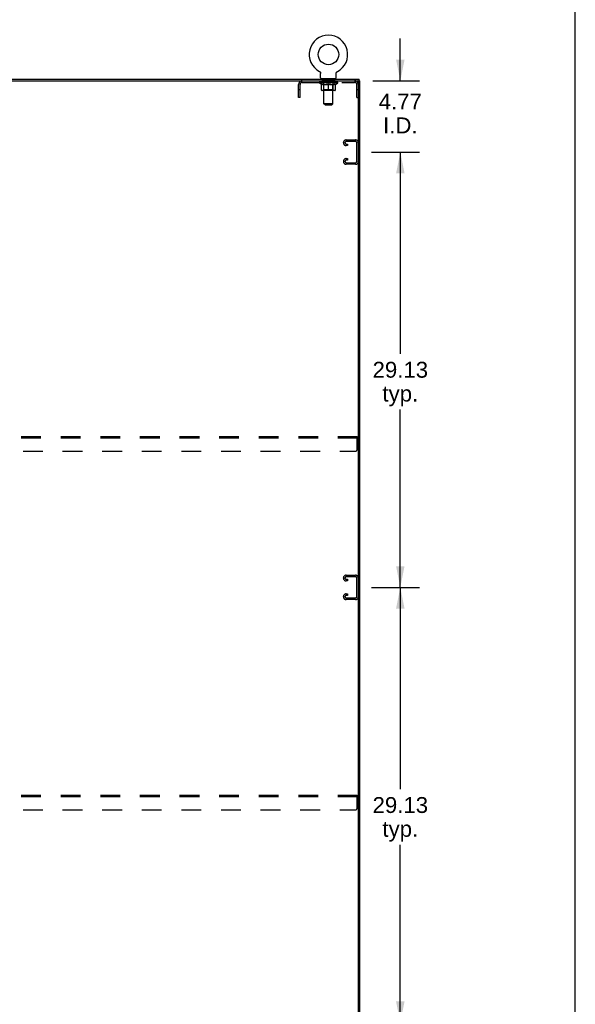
# Model space of a CAD drawing. Header units: inches. Extents: x 0 to 241, y 0 to 156.
# Tile 21 of 21: x 204 to 241, y 52 to 118. Entities that reach past the tile are written whole.
import ezdxf

# ---------------------------------------------------------------- set-up
doc = ezdxf.new("R2010")
doc.units = ezdxf.units.IN
doc.header["$LTSCALE"] = 13.26
doc.header["$MEASUREMENT"] = 0
doc.linetypes.add('HIDDEN', pattern=[0.2, 0.1, -0.1])
doc.layers.get('0').update_dxf_attribs({"linetype": 'CONTINUOUS'})
for name, color, linetype in [('02___PRT_ALL_AXES', 7, 'CONTINUOUS'), ('DEFAULT_2', 8, 'HIDDEN'), ('DIMENSIONS', 7, 'CONTINUOUS')]:
    doc.layers.add(name, color=color, linetype=linetype)
doc.styles.get("Standard").update_dxf_attribs({"font": 'arial.ttf'})
doc.dimstyles.new('DIMSTYLE_1', dxfattribs={"dimtxt": 1.063636, "dimasz": 1.418182, "dimexe": 0.09, "dimexo": 0.07, "dimgap": 0.0375, "dimtad": 0, "dimtih": 1, "dimtoh": 1, "dimzin": 4, "dimdsep": 46, "dimtxsty": 'Standard', "dimblk": '_FILLED', "dimblk1": '_FILLED', "dimblk2": '_FILLED', "dimcen": 0.09, "dimazin": 1, "dimtfac": 1, "dimtdec": 3, "dimtofl": 0, "dimtmove": 0, "dimatfit": 3, "dimldrblk": '_FILLED', "dimfxl": 1, "dimtolj": 1, "dimtzin": 4, "dimarcsym": 0})

# ---------------------------------------------------------------- blocks, each defined once
blk = doc.blocks.new('_FILLED')
at = {"color": 0, "linetype": 'ByBlock'}
blk.add_solid([(0, 0), (-1, 0.2), (-1, -0.2)], dxfattribs=at)
blk = doc.blocks.new('*D5')
at = {"layer": 'DIMENSIONS', "color": 2, "linetype": 'Continuous'}
for p, q in [((227.447, 79.982), (230.646, 79.982)), ((229.37, 79.982), (229.37, 66.483)), ((229.37, 50.857), (229.37, 62.76)), ((227.447, 50.857), (230.646, 50.857))]:
    blk.add_line(p, q, dxfattribs=at)
at = {"layer": 'DIMENSIONS', "color": 2, "linetype": 'Continuous', "xscale": 1.4181818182, "yscale": 1.4181818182, "zscale": 1.4181818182}
for p, rotation in [((229.37, 79.982), 90), ((229.37, 50.857), 270)]:
    blk.add_blockref('_FILLED', p, dxfattribs=dict(at, rotation=rotation))
at = {"layer": 'DIMENSIONS', "color": 2, "linetype": 'Continuous', "insert": (229.37, 65.951), "char_height": 1.0636, "width": 3.7168, "attachment_point": 2, "line_spacing_factor": 0.9}
blk.add_mtext('29.13\\Ptyp.', dxfattribs=at)
blk = doc.blocks.new('*D6')
at = {"layer": 'DIMENSIONS', "color": 2, "linetype": 'Continuous'}
for p, q in [((227.447, 109.107), (230.646, 109.107)), ((229.37, 109.107), (229.37, 95.608)), ((229.37, 79.982), (229.37, 91.885)), ((227.447, 79.982), (230.646, 79.982))]:
    blk.add_line(p, q, dxfattribs=at)
at = {"layer": 'DIMENSIONS', "color": 2, "linetype": 'Continuous', "xscale": 1.4181818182, "yscale": 1.4181818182, "zscale": 1.4181818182}
for p, rotation in [((229.37, 109.107), 90), ((229.37, 79.982), 270)]:
    blk.add_blockref('_FILLED', p, dxfattribs=dict(at, rotation=rotation))
at = {"layer": 'DIMENSIONS', "color": 2, "linetype": 'Continuous', "insert": (229.37, 95.076), "char_height": 1.0636, "width": 3.7168, "attachment_point": 2, "line_spacing_factor": 0.9}
blk.add_mtext('29.13\\Ptyp.', dxfattribs=at)
blk = doc.blocks.new('*D7')
at = {"layer": 'DIMENSIONS', "color": 2, "linetype": 'Continuous'}
for p, q in [((229.37, 113.878), (229.37, 116.714)), ((227.54, 113.878), (230.646, 113.878)), ((227.447, 109.107), (230.646, 109.107)), ((229.37, 109.107), (229.37, 106.27))]:
    blk.add_line(p, q, dxfattribs=at)
at = {"layer": 'DIMENSIONS', "color": 2, "linetype": 'Continuous', "xscale": 1.4181818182, "yscale": 1.4181818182, "zscale": 1.4181818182}
for p, rotation in [((229.37, 113.878), 270), ((229.37, 109.107), 90)]:
    blk.add_blockref('_FILLED', p, dxfattribs=dict(at, rotation=rotation))
at = {"layer": 'DIMENSIONS', "color": 2, "linetype": 'Continuous', "insert": (229.37, 113.022), "char_height": 1.0636, "width": 2.8904, "attachment_point": 2, "line_spacing_factor": 0.9}
blk.add_mtext('4.77\\PI.D.', dxfattribs=at)

msp = doc.modelspace()

# ---------------------------------------------------------------- linework, layer by layer
at = {"color": 7, "linetype": 'Continuous'}
for p, q in [((241.091, 0), (241.091, 156)), ((223.958, 114.501), (223.958, 114.501)), ((223.958, 114.501), (223.963, 114.498)), ((223.961, 114.499), (223.96, 114.5)), ((223.963, 114.498), (223.967, 114.495)), ((223.967, 114.495), (223.972, 114.493)), ((223.972, 114.493), (223.976, 114.49)), ((223.976, 114.49), (223.98, 114.486)), ((223.98, 114.486), (223.984, 114.483)), ((223.984, 114.483), (223.988, 114.48)), ((223.988, 114.48), (223.992, 114.476)), ((223.992, 114.476), (223.996, 114.472)), ((223.996, 114.472), (223.999, 114.468)), ((223.999, 114.469), (224.003, 114.464)), ((224.002, 114.465), (224.006, 114.46)), ((224.006, 114.46), (224.009, 114.456)), ((224.009, 114.456), (224.012, 114.452)), ((224.012, 114.452), (224.015, 114.447)), ((224.015, 114.447), (224.017, 114.443)), ((224.017, 114.443), (224.02, 114.438)), ((224.02, 114.438), (224.022, 114.433)), ((224.022, 114.434), (224.024, 114.429)), ((224.024, 114.429), (224.026, 114.424)), ((224.026, 114.424), (224.028, 114.419)), ((224.028, 114.419), (224.029, 114.414)), ((224.029, 114.414), (224.031, 114.409)), ((224.031, 114.409), (224.032, 114.404)), ((224.032, 114.404), (224.033, 114.399)), ((224.033, 114.399), (224.034, 114.394)), ((224.035, 114.378), (224.035, 114.373)), ((224.035, 114.081), (224.035, 114.373)), ((224.058, 114.012), (224.058, 113.982)), ((225.058, 114.012), (224.058, 114.012)), ((225.058, 114.012), (225.058, 113.982)), ((225.081, 114.383), (225.082, 114.388)), ((225.081, 114.081), (225.081, 114.373)), ((225.082, 114.394), (225.083, 114.399)), ((225.082, 114.388), (225.082, 114.394)), ((225.083, 114.399), (225.084, 114.404)), ((225.084, 114.404), (225.086, 114.409)), ((225.086, 114.409), (225.087, 114.414)), ((225.087, 114.414), (225.088, 114.419)), ((225.088, 114.419), (225.09, 114.424)), ((225.09, 114.424), (225.092, 114.429)), ((225.092, 114.429), (225.094, 114.434)), ((225.094, 114.433), (225.097, 114.438)), ((225.096, 114.438), (225.099, 114.443)), ((225.099, 114.443), (225.102, 114.447)), ((225.102, 114.447), (225.104, 114.452)), ((225.104, 114.452), (225.107, 114.456)), ((225.107, 114.456), (225.11, 114.46)), ((225.11, 114.46), (225.114, 114.465)), ((225.114, 114.464), (225.117, 114.469)), ((225.117, 114.468), (225.121, 114.472)), ((225.12, 114.472), (225.124, 114.476)), ((225.124, 114.476), (225.128, 114.48)), ((225.128, 114.48), (225.132, 114.483)), ((225.132, 114.483), (225.136, 114.486)), ((225.136, 114.486), (225.14, 114.49)), ((225.14, 114.49), (225.144, 114.493)), ((225.144, 114.493), (225.149, 114.495)), ((225.149, 114.495), (225.153, 114.498)), ((225.149, 114.495), (225.15, 114.496)), ((225.153, 114.498), (225.158, 114.501)), ((225.157, 114.5), (225.155, 114.499)), ((225.158, 114.501), (225.158, 114.501)), ((226.61, 113.878), (226.61, 113.982)), ((166.829, 113.878), (226.496, 113.878)), ((226.548, 113.878), (226.662, 113.878)), ((226.558, 42.086), (226.558, 113.815))]:
    msp.add_line(p, q, dxfattribs=at)
at = {"color": 3, "linetype": 'Continuous'}
for p, q in [((166.714, 113.982), (226.61, 113.982)), ((226.662, 42.086), (226.662, 113.878))]:
    msp.add_line(p, q, dxfattribs=at)
at = {"color": 7, "linetype": 'Continuous'}
for points in [[(224.034, 114.394), (224.034, 114.388), (224.035, 114.383)], [(224.034, 114.388), (224.035, 114.383), (224.035, 114.378)], [(225.081, 114.373), (225.081, 114.378), (225.081, 114.383)], [(225.081, 114.373), (225.081, 114.378), (225.081, 114.383)]]:
    msp.add_lwpolyline(points, dxfattribs=at)
msp.add_circle((224.558, 115.64), 0.688, dxfattribs=at)
for centre, radius, start, end in [((224.558, 115.64), 1.288, 297.70046, 242.29954), ((224.104, 114.081), 0.069, 180, 270), ((225.012, 114.081), 0.069, 270, 360), ((226.496, 113.815), 0.0625, 0, 90)]:
    msp.add_arc(centre, radius, start, end, dxfattribs=at)
at = {"layer": '02___PRT_ALL_AXES', "color": 8, "linetype": 'HIDDEN'}
for p, q in [((224.121, 113.774), (224.121, 113.878)), ((224.996, 113.878), (224.121, 113.878)), ((224.996, 113.774), (224.121, 113.774)), ((224.996, 113.774), (224.996, 113.878))]:
    msp.add_line(p, q, dxfattribs=at)
at = {"layer": 'DEFAULT_2', "color": 8, "linetype": 'HIDDEN'}
for p, q in [((223.966, 114.496), (223.967, 114.495)), ((224.246, 114.012), (224.246, 113.982)), ((224.258, 112.331), (224.258, 113.977)), ((224.858, 112.331), (224.858, 113.977)), ((224.871, 114.012), (224.871, 113.982)), ((225.158, 114.501), (225.158, 114.501)), ((222.558, 112.753), (222.558, 113.631)), ((222.662, 112.753), (222.662, 113.631)), ((222.805, 113.774), (226.312, 113.774)), ((223.925, 113.735), (223.925, 113.782)), ((225.191, 113.735), (223.925, 113.735)), ((224.084, 113.624), (223.925, 113.735)), ((223.934, 113.775), (223.934, 113.782)), ((223.943, 113.772), (223.943, 113.775)), ((223.943, 113.772), (225.173, 113.772)), ((223.952, 113.772), (223.952, 113.775)), ((223.953, 113.772), (223.953, 113.775)), ((223.963, 113.775), (223.963, 113.782)), ((223.979, 113.772), (223.979, 113.775)), ((223.981, 113.772), (223.981, 113.775)), ((224.01, 113.775), (224.01, 113.782)), ((224.024, 113.772), (224.024, 113.775)), ((224.027, 113.772), (224.027, 113.775)), ((224.231, 113.775), (224.03, 113.775)), ((224.073, 113.775), (224.073, 113.782)), ((224.074, 113.772), (224.074, 113.775)), ((224.075, 113.772), (224.075, 113.775)), ((224.078, 113.772), (224.078, 113.775)), ((224.084, 113.624), (224.095, 113.624)), ((224.085, 113.772), (224.085, 113.775)), ((224.085, 113.772), (224.085, 113.775)), ((224.089, 113.772), (224.089, 113.775)), ((224.092, 113.772), (224.092, 113.776)), ((224.095, 113.261), (224.095, 113.667)), ((224.096, 113.772), (224.096, 113.775)), ((224.111, 113.772), (224.111, 113.775)), ((224.129, 113.772), (224.129, 113.778)), ((224.129, 113.772), (224.129, 113.775)), ((224.15, 113.772), (224.15, 113.775)), ((224.15, 113.772), (224.15, 113.775)), ((224.151, 113.775), (224.151, 113.782)), ((224.161, 113.772), (224.161, 113.775)), ((224.165, 113.772), (224.165, 113.775)), ((224.174, 113.772), (224.174, 113.775)), ((224.185, 113.772), (224.185, 113.779)), ((224.201, 113.772), (224.201, 113.775)), ((224.204, 113.772), (224.204, 113.775)), ((224.231, 113.772), (224.231, 113.775)), ((224.298, 113.775), (224.236, 113.775)), ((224.237, 113.624), (224.417, 113.624)), ((224.241, 113.775), (224.241, 113.782)), ((224.245, 113.263), (224.245, 113.732)), ((224.248, 113.772), (224.248, 113.775)), ((224.253, 113.772), (224.253, 113.775)), ((224.259, 113.772), (224.259, 113.78)), ((224.263, 113.772), (224.263, 113.775)), ((224.274, 113.772), (224.274, 113.775)), ((224.298, 113.772), (224.298, 113.775)), ((224.373, 113.775), (224.314, 113.775)), ((224.334, 113.772), (224.334, 113.775)), ((224.341, 113.775), (224.341, 113.782)), ((224.345, 113.772), (224.345, 113.775)), ((224.348, 113.772), (224.348, 113.781)), ((224.35, 113.772), (224.35, 113.775)), ((224.358, 113.772), (224.358, 113.775)), ((224.373, 113.772), (224.373, 113.775)), ((224.454, 113.775), (224.399, 113.775)), ((224.412, 113.772), (224.412, 113.775)), ((224.444, 113.775), (224.521, 113.78)), ((224.448, 113.775), (224.448, 113.782)), ((224.449, 113.782), (224.448, 113.782)), ((224.449, 113.775), (224.449, 113.782)), ((224.449, 113.772), (224.449, 113.775)), ((224.453, 113.772), (224.453, 113.775)), ((224.454, 113.772), (224.454, 113.775)), ((224.454, 113.772), (224.454, 113.775)), ((224.489, 113.775), (224.554, 113.775)), ((224.495, 113.772), (224.495, 113.775)), ((224.5, 113.775), (224.5, 113.778)), ((224.521, 113.775), (224.521, 113.78)), ((224.537, 113.772), (224.537, 113.775)), ((224.556, 113.775), (224.555, 113.775)), ((224.555, 113.772), (224.555, 113.775)), ((224.556, 113.772), (224.556, 113.775)), ((224.558, 113.775), (224.558, 113.782)), ((224.558, 113.782), (224.672, 113.775)), ((224.558, 113.224), (224.558, 113.667)), ((224.561, 113.772), (224.561, 113.775)), ((224.561, 113.772), (224.561, 113.775)), ((224.561, 113.775), (224.561, 113.775)), ((224.579, 113.772), (224.579, 113.775)), ((224.579, 113.775), (224.627, 113.775)), ((224.622, 113.772), (224.622, 113.775)), ((224.662, 113.772), (224.662, 113.775)), ((224.663, 113.772), (224.663, 113.775)), ((224.663, 113.775), (224.717, 113.775)), ((224.664, 113.772), (224.664, 113.775)), ((224.667, 113.775), (224.667, 113.782)), ((224.667, 113.782), (224.668, 113.782)), ((224.668, 113.775), (224.668, 113.782)), ((224.668, 113.772), (224.668, 113.775)), ((224.699, 113.624), (224.879, 113.624)), ((224.704, 113.772), (224.704, 113.775)), ((224.743, 113.772), (224.743, 113.775)), ((224.743, 113.775), (224.802, 113.775)), ((224.758, 113.772), (224.758, 113.775)), ((224.766, 113.772), (224.766, 113.775)), ((224.769, 113.772), (224.769, 113.781)), ((224.771, 113.772), (224.771, 113.775)), ((224.775, 113.775), (224.775, 113.782)), ((224.782, 113.772), (224.782, 113.775)), ((224.818, 113.772), (224.818, 113.775)), ((224.818, 113.775), (224.88, 113.775)), ((224.842, 113.772), (224.842, 113.775)), ((224.853, 113.772), (224.853, 113.775)), ((224.857, 113.772), (224.857, 113.78)), ((224.863, 113.772), (224.863, 113.775)), ((224.868, 113.772), (224.868, 113.775)), ((224.871, 113.263), (224.871, 113.732)), ((224.875, 113.775), (224.875, 113.782)), ((224.885, 113.772), (224.885, 113.775)), ((224.885, 113.775), (225.086, 113.775)), ((224.912, 113.772), (224.912, 113.775)), ((224.915, 113.772), (224.915, 113.775)), ((224.931, 113.772), (224.931, 113.779)), ((224.942, 113.772), (224.942, 113.775)), ((224.951, 113.772), (224.951, 113.775)), ((224.955, 113.772), (224.955, 113.775)), ((224.965, 113.775), (224.965, 113.782)), ((224.967, 113.772), (224.967, 113.775)), ((224.967, 113.772), (224.967, 113.775)), ((224.987, 113.772), (224.987, 113.778)), ((224.987, 113.772), (224.987, 113.775)), ((225.006, 113.772), (225.006, 113.775)), ((225.02, 113.772), (225.02, 113.775)), ((225.022, 113.261), (225.022, 113.667)), ((225.022, 113.624), (225.032, 113.624)), ((225.024, 113.772), (225.024, 113.776)), ((225.027, 113.772), (225.027, 113.775)), ((225.031, 113.772), (225.031, 113.775)), ((225.031, 113.772), (225.031, 113.775)), ((225.032, 113.624), (225.191, 113.735)), ((225.038, 113.772), (225.038, 113.775)), ((225.041, 113.772), (225.041, 113.775)), ((225.042, 113.772), (225.042, 113.775)), ((225.043, 113.775), (225.043, 113.782)), ((225.089, 113.772), (225.089, 113.775)), ((225.092, 113.772), (225.092, 113.775)), ((225.106, 113.775), (225.106, 113.782)), ((225.135, 113.772), (225.135, 113.775)), ((225.137, 113.772), (225.137, 113.775)), ((225.153, 113.775), (225.153, 113.782)), ((225.163, 113.772), (225.163, 113.775)), ((225.164, 113.772), (225.164, 113.775)), ((225.173, 113.772), (225.173, 113.775)), ((225.182, 113.775), (225.182, 113.782)), ((225.191, 113.735), (225.191, 113.782)), ((226.454, 112.753), (226.454, 113.631)), ((222.662, 113.283), (222.558, 113.283)), ((222.662, 112.753), (222.558, 112.753)), ((224.984, 113.224), (224.132, 113.224)), ((224.245, 113.263), (224.205, 113.224)), ((224.871, 113.263), (224.245, 113.263)), ((224.871, 113.263), (224.911, 113.224)), ((226.558, 113.283), (226.454, 113.283)), ((226.454, 112.753), (226.558, 112.753)), ((224.858, 112.331), (224.258, 112.331)), ((224.327, 112.262), (224.258, 112.331)), ((224.327, 112.262), (224.789, 112.262)), ((224.789, 112.262), (224.858, 112.331)), ((225.558, 109.724), (225.558, 109.739)), ((225.738, 109.919), (226.378, 109.919)), ((225.839, 109.544), (225.738, 109.544)), ((226.364, 109.815), (225.752, 109.815)), ((225.752, 109.648), (225.839, 109.648)), ((225.839, 109.648), (225.839, 109.544)), ((226.454, 108.488), (226.454, 109.725)), ((225.558, 108.474), (225.558, 108.489)), ((225.738, 108.669), (225.839, 108.669)), ((226.378, 108.294), (225.738, 108.294)), ((225.839, 108.565), (225.752, 108.565)), ((225.752, 108.398), (226.364, 108.398)), ((225.839, 108.669), (225.839, 108.565)), ((166.85, 90.086), (226.475, 90.086)), ((166.85, 89.982), (226.475, 89.982)), ((226.475, 89.211), (226.475, 90.086)), ((166.975, 89.086), (226.35, 89.086)), ((225.558, 80.599), (225.558, 80.614)), ((225.738, 80.794), (226.378, 80.794)), ((225.839, 80.419), (225.738, 80.419)), ((226.364, 80.69), (225.752, 80.69)), ((225.752, 80.523), (225.839, 80.523)), ((225.839, 80.523), (225.839, 80.419)), ((226.454, 79.363), (226.454, 80.6)), ((225.558, 79.349), (225.558, 79.364)), ((225.738, 79.544), (225.839, 79.544)), ((226.378, 79.169), (225.738, 79.169)), ((225.839, 79.44), (225.752, 79.44)), ((225.752, 79.273), (226.364, 79.273)), ((225.839, 79.544), (225.839, 79.44)), ((166.85, 66.086), (226.475, 66.086)), ((166.85, 65.982), (226.475, 65.982)), ((226.475, 65.211), (226.475, 66.086)), ((166.975, 65.086), (226.35, 65.086))]:
    msp.add_line(p, q, dxfattribs=at)
for points in [[(224.244, 113.624), (224.22, 113.628), (224.195, 113.634), (224.17, 113.64), (224.145, 113.648), (224.12, 113.657), (224.095, 113.667)], [(224.095, 113.666), (224.119, 113.656), (224.143, 113.648), (224.167, 113.64), (224.19, 113.634), (224.214, 113.628), (224.237, 113.624)], [(224.558, 113.667), (224.532, 113.657), (224.506, 113.648), (224.481, 113.64), (224.456, 113.634), (224.432, 113.628), (224.407, 113.624)], [(224.417, 113.624), (224.44, 113.628), (224.463, 113.634), (224.487, 113.64), (224.51, 113.648), (224.534, 113.656), (224.558, 113.666)], [(224.709, 113.624), (224.684, 113.628), (224.659, 113.634), (224.634, 113.641), (224.609, 113.648), (224.584, 113.657), (224.558, 113.667)], [(224.558, 113.666), (224.582, 113.656), (224.606, 113.648), (224.63, 113.64), (224.653, 113.634), (224.676, 113.628), (224.699, 113.624)], [(225.022, 113.667), (224.996, 113.657), (224.97, 113.648), (224.945, 113.64), (224.921, 113.634), (224.896, 113.628), (224.872, 113.624)], [(224.879, 113.624), (224.903, 113.628), (224.926, 113.634), (224.95, 113.641), (224.973, 113.648), (224.997, 113.657), (225.022, 113.666)]]:
    msp.add_lwpolyline(points, dxfattribs=at)
for centre, radius, start, end in [((224.224, 113.977), 0.0345, 0, 90), ((224.893, 113.977), 0.0345, 90, 180), ((222.805, 113.631), 0.246, 90, 180), ((222.805, 113.631), 0.142, 90, 180), ((224.205, 113.732), 0.0398, 0, 90), ((224.911, 113.732), 0.0398, 90, 180), ((226.312, 113.631), 0.246, 0, 90), ((226.312, 113.631), 0.142, 0, 90), ((224.132, 113.261), 0.0371, 180, 270), ((224.984, 113.261), 0.0371, 270, 360), ((225.738, 109.739), 0.18, 90, 180), ((225.738, 109.724), 0.18, 180, 270), ((225.752, 109.725), 0.09, 90, 180), ((225.752, 109.738), 0.09, 188.21921, 270), ((226.364, 109.725), 0.09, 0, 90), ((226.378, 109.739), 0.18, 0, 90), ((225.738, 108.489), 0.18, 90, 180), ((225.738, 108.474), 0.18, 180, 270), ((225.752, 108.475), 0.09, 90, 180), ((225.752, 108.488), 0.09, 188.21921, 270), ((226.364, 108.488), 0.09, 270, 360), ((226.378, 108.474), 0.18, 270, 360), ((226.35, 89.211), 0.125, 270, 360), ((225.738, 80.614), 0.18, 90, 180), ((225.738, 80.599), 0.18, 180, 270), ((225.752, 80.6), 0.09, 90, 180), ((225.752, 80.613), 0.09, 188.21921, 270), ((226.364, 80.6), 0.09, 0, 90), ((226.378, 80.614), 0.18, 0, 90), ((225.738, 79.364), 0.18, 90, 180), ((225.738, 79.349), 0.18, 180, 270), ((225.752, 79.35), 0.09, 90, 180), ((225.752, 79.363), 0.09, 188.21921, 270), ((226.364, 79.363), 0.09, 270, 360), ((226.378, 79.349), 0.18, 270, 360), ((226.35, 65.211), 0.125, 270, 360)]:
    msp.add_arc(centre, radius, start, end, dxfattribs=at)
for centre, major_axis, ratio, start_param, end_param in [((224.558, 113.782), (0.633, 0.007), 0.05963, 2.96643, 3.140963), ((223.905, 113.77), (0.198, 0), 0.060556, 0.430652, 1.470503), ((224.558, 113.782), (0.633, 0), 0.060556, -3.141593, -2.96706), ((223.905, 113.763), (0.198, 0.002), 0.05963, 1.376596, 1.469874), ((224.558, 113.782), (0.633, 0.013), 0.05688, 2.791345, 2.965878), ((223.881, 113.77), (0.198, 0.002), 0.05963, 0.25549, 1.295341), ((223.949, 113.77), (0.198, -0.002), 0.05963, 0.605815, 1.645666), ((224.558, 113.782), (0.633, -0.007), 0.05963, -2.96643, -2.791898), ((223.949, 113.763), (0.198, 0), 0.060556, 1.551758, 1.645036), ((223.881, 113.763), (0.198, 0.004), 0.05688, 1.20151, 1.294789), ((223.95, 113.766), (0.164, 0.002), 0.05963, 1.065228, 1.614276), ((223.931, 113.766), (0.164, 0.003), 0.05688, 0.890143, 1.43919), ((223.989, 113.766), (0.164, 0), 0.060556, 1.240391, 1.789438), ((224.558, 113.782), (0.633, 0.019), 0.052395, 2.616403, 2.790936), ((223.877, 113.77), (0.198, 0.004), 0.05688, 0.080405, 1.120256), ((224.012, 113.77), (0.198, -0.004), 0.05688, 0.7809, 1.820751), ((224.558, 113.782), (0.633, -0.013), 0.05688, -2.791345, -2.616812), ((224.012, 113.763), (0.198, -0.002), 0.05963, 1.72692, 1.820198), ((223.877, 113.763), (0.198, 0.006), 0.052395, 1.026568, 1.119847), ((223.93, 113.766), (0.164, 0.005), 0.052395, 0.715201, 1.264248), ((224.044, 113.766), (0.164, -0.002), 0.05963, 1.415553, 1.9646), ((224.558, 113.782), (0.633, 0.025), 0.046319, 2.441654, 2.616187), ((224.091, 113.77), (0.198, -0.006), 0.052395, 0.955842, 1.995693), ((224.558, 113.782), (0.633, -0.019), 0.052395, -2.616403, -2.44187), ((223.894, 113.77), (0.198, 0.006), 0.052395, -0.094537, 0.945314), ((224.091, 113.763), (0.198, -0.004), 0.05688, 1.902006, 1.995284), ((223.894, 113.763), (0.198, 0.008), 0.046319, 0.851819, 0.945098), ((223.948, 113.766), (0.164, 0.006), 0.046319, 0.540452, 1.089499), ((224.115, 113.766), (0.164, -0.003), 0.05688, 1.590638, 2.139686), ((224.558, 113.782), (0.633, 0.029), 0.038841, 2.267123, 2.441656), ((224.184, 113.77), (0.198, -0.008), 0.046319, 1.130591, 2.170442), ((223.931, 113.77), (0.198, 0.008), 0.046319, -0.269286, 0.770565), ((224.558, 113.782), (0.633, -0.025), 0.046319, -2.441654, -2.267121), ((224.184, 113.763), (0.198, -0.006), 0.052395, 2.076947, 2.170226), ((223.931, 113.763), (0.198, 0.009), 0.038841, 0.677289, 0.770567), ((223.985, 113.766), (0.164, 0.008), 0.038841, 0.365921, 0.914969), ((224.2, 113.766), (0.164, -0.005), 0.052395, 1.76558, 2.314627), ((224.558, 113.782), (0.633, 0.033), 0.030195, 2.09281, 2.267343), ((224.289, 113.77), (0.198, -0.009), 0.038841, 1.305122, 2.344973), ((223.987, 113.77), (0.198, 0.009), 0.038841, -0.443817, 0.596034), ((224.558, 113.782), (0.633, -0.029), 0.038841, -2.267123, -2.092591), ((224.289, 113.763), (0.198, -0.008), 0.046319, 2.251696, 2.344975), ((223.987, 113.763), (0.198, 0.01), 0.030195, 0.502975, 0.596254), ((224.04, 113.766), (0.164, 0.009), 0.030195, 0.191608, 0.740655), ((224.295, 113.766), (0.164, -0.006), 0.046319, 1.940329, 2.489376), ((224.061, 113.77), (0.198, 0.01), 0.030195, -0.61813, 0.421721), ((224.558, 113.782), (0.633, 0.036), 0.020645, 1.918687, 2.09322), ((224.402, 113.77), (0.198, -0.01), 0.030195, 1.479435, 2.519286), ((224.558, 113.782), (0.633, -0.033), 0.030195, -2.09281, -1.918277), ((224.402, 113.763), (0.198, -0.009), 0.038841, 2.426227, 2.519505), ((224.061, 113.763), (0.198, 0.011), 0.020645, 0.328852, 0.422131), ((224.11, 113.766), (0.164, 0.009), 0.020645, 0.017485, 0.566532), ((224.399, 113.766), (0.164, -0.008), 0.038841, 2.11486, 2.663907), ((224.149, 113.77), (0.198, 0.011), 0.020645, -0.792253, 0.247598), ((224.558, 113.782), (0.633, 0.038), 0.010478, 1.744704, 1.919237), ((224.52, 113.77), (0.198, -0.011), 0.020645, 1.653558, 2.693409), ((224.558, 113.782), (0.633, -0.036), 0.020645, -1.918687, -1.744154), ((224.52, 113.763), (0.198, -0.01), 0.030195, 2.60054, 2.693819), ((224.149, 113.763), (0.198, 0.012), 0.010478, 0.154869, 0.248148), ((224.193, 113.766), (0.164, 0.01), 0.010478, 6.126688, 6.675735), ((224.507, 113.766), (0.164, -0.009), 0.030195, 2.289173, 2.83822), ((224.25, 113.77), (0.198, 0.012), 0.010478, -0.966236, -0.000846), ((224.639, 113.77), (0.198, -0.012), 0.010478, 1.827541, 2.867392), ((224.558, 113.782), (0.633, -0.038), 0.010478, -1.744704, -1.570171), ((224.639, 113.763), (0.198, -0.011), 0.020645, 2.774664, 2.867942), ((224.617, 113.766), (0.164, -0.009), 0.020645, 2.463296, 3.012344), ((224.477, 113.77), (0.198, 0.012), 0.010478, 0.274201, 1.314052), ((224.391, 113.766), (0.164, 0.01), 0.010478, -0.000298, 0.504314), ((224.361, 113.763), (0.198, 0.012), 0.010478, 0.192946, 0.399283), ((224.558, 113.782), (0.633, 0.038), 0.010478, -1.578586, -1.396888), ((224.755, 113.763), (0.198, -0.012), 0.010478, 2.948646, 3.041925), ((224.725, 113.766), (0.164, -0.01), 0.010478, 2.637279, 3.142076), ((224.596, 113.77), (0.198, 0.011), 0.020645, 0.448184, 1.488034), ((224.499, 113.766), (0.164, 0.009), 0.020645, 0.129249, 0.678296), ((224.477, 113.763), (0.198, 0.011), 0.020645, 0.273651, 0.366929), ((224.866, 113.77), (0.198, -0.012), 0.010478, -3.140747, -2.175357), ((224.558, 113.782), (0.633, 0.036), 0.020645, -1.397439, -1.222906), ((224.558, 113.782), (0.633, -0.038), 0.010478, 1.222355, 1.396888), ((224.714, 113.77), (0.198, 0.01), 0.030195, 0.622307, 1.662158), ((224.609, 113.766), (0.164, 0.009), 0.030195, 0.303372, 0.852419), ((224.923, 113.766), (0.164, -0.01), 0.010478, 2.749043, 3.29809), ((224.967, 113.77), (0.198, -0.011), 0.020645, 2.893995, 3.933846), ((224.596, 113.763), (0.198, 0.01), 0.030195, 0.447774, 0.541052), ((224.967, 113.763), (0.198, -0.012), 0.010478, 2.893445, 2.986723), ((224.827, 113.77), (0.198, 0.009), 0.038841, 0.79662, 1.836471), ((224.558, 113.782), (0.633, 0.033), 0.030195, -1.223315, -1.048783), ((224.558, 113.782), (0.633, -0.036), 0.020645, 1.048373, 1.222906), ((224.717, 113.766), (0.164, 0.008), 0.038841, 0.477686, 1.026733), ((225.006, 113.766), (0.164, -0.009), 0.020645, 2.57506, 3.124108), ((225.055, 113.77), (0.198, -0.01), 0.030195, 2.719872, 3.759723), ((224.932, 113.77), (0.198, 0.008), 0.046319, 0.971151, 2.011002), ((224.714, 113.763), (0.198, 0.009), 0.038841, 0.622087, 0.715366), ((225.055, 113.763), (0.198, -0.011), 0.020645, 2.719462, 2.812741), ((224.558, 113.782), (0.633, 0.029), 0.038841, -1.049002, -0.874469), ((224.558, 113.782), (0.633, -0.033), 0.030195, 0.87425, 1.048783), ((224.821, 113.766), (0.164, 0.006), 0.046319, 0.652216, 1.201263), ((225.025, 113.77), (0.198, 0.006), 0.052395, 1.1459, 2.185751), ((225.077, 113.766), (0.164, -0.009), 0.030195, 2.400937, 2.949985), ((225.129, 113.77), (0.198, -0.009), 0.038841, 2.545558, 3.585409), ((224.916, 113.766), (0.164, 0.005), 0.052395, 0.826965, 1.376012), ((224.827, 113.763), (0.198, 0.008), 0.046319, 0.796618, 0.889896), ((225.129, 113.763), (0.198, -0.01), 0.030195, 2.545339, 2.638617), ((225.104, 113.77), (0.198, 0.004), 0.05688, 1.320842, 2.360692), ((224.558, 113.782), (0.633, 0.025), 0.046319, -0.874471, -0.699939), ((224.558, 113.782), (0.633, -0.029), 0.038841, 0.699936, 0.874469), ((225.185, 113.77), (0.198, -0.008), 0.046319, 2.371028, 3.410879), ((225.131, 113.766), (0.164, -0.008), 0.038841, 2.226624, 2.775671), ((225.167, 113.77), (0.198, 0.002), 0.05963, 1.495927, 2.535778), ((225.001, 113.766), (0.164, 0.003), 0.05688, 1.001907, 1.550954), ((225.222, 113.77), (0.198, -0.006), 0.052395, 2.196279, 3.23613), ((225.168, 113.766), (0.164, -0.006), 0.046319, 2.052093, 2.601141), ((224.932, 113.763), (0.198, 0.006), 0.052395, 0.971367, 1.064645), ((225.211, 113.77), (0.198, 0), 0.060556, 1.671089, 2.71094), ((225.185, 113.763), (0.198, -0.009), 0.038841, 2.371026, 2.464304), ((225.239, 113.77), (0.198, -0.004), 0.05688, 2.021337, 3.061188), ((224.558, 113.782), (0.633, 0.019), 0.052395, -0.699723, -0.52519), ((224.558, 113.782), (0.633, -0.025), 0.046319, 0.525406, 0.699939), ((225.235, 113.77), (0.198, -0.002), 0.05963, 1.846251, 2.886102), ((225.072, 113.766), (0.164, 0.002), 0.05963, 1.176993, 1.72604), ((225.186, 113.766), (0.164, -0.005), 0.052395, 1.877344, 2.426392), ((225.128, 113.766), (0.164, 0), 0.060556, 1.352155, 1.901202), ((225.186, 113.766), (0.164, -0.003), 0.05688, 1.702402, 2.25145), ((225.166, 113.766), (0.164, -0.002), 0.05963, 1.527317, 2.076364), ((225.025, 113.763), (0.198, 0.004), 0.05688, 1.146309, 1.239587), ((225.222, 113.763), (0.198, -0.008), 0.046319, 2.196495, 2.289773), ((224.558, 113.782), (0.633, 0.013), 0.05688, -0.524781, -0.350248), ((224.558, 113.782), (0.633, -0.019), 0.052395, 0.350657, 0.52519), ((225.104, 113.763), (0.198, 0.002), 0.05963, 1.321394, 1.414673), ((225.239, 113.763), (0.198, -0.006), 0.052395, 2.021746, 2.115024), ((224.558, 113.782), (0.633, 0.007), 0.05963, -0.349695, -0.175162), ((224.558, 113.782), (0.633, -0.013), 0.05688, 0.175715, 0.350248), ((225.167, 113.763), (0.198, 0), 0.060556, 1.496556, 1.589835), ((225.235, 113.763), (0.198, -0.004), 0.05688, 1.846804, 1.940083), ((225.211, 113.763), (0.198, -0.002), 0.05963, 1.671719, 1.764997), ((224.558, 113.782), (0.633, 0), 0.060556, -0.174533, 0), ((224.558, 113.782), (0.633, -0.007), 0.05963, 0.000629, 0.175162)]:
    msp.add_ellipse(centre, major_axis=major_axis, ratio=ratio, start_param=start_param, end_param=end_param, dxfattribs=at)

# ---------------------------------------------------------------- dimensions: what is measured, and where the dimension line sits
at = {"layer": 'DIMENSIONS', "color": 2, "linetype": 'Continuous'}
for base, p1, p2, angle, text, picture, middle in [((229.37, 109.107), (227.47, 113.878), (227.377, 109.107), 270, '<>\\PI.D.', '*D7', (229.37, 111.692)), ((229.370065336, 109.106860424), (227.376785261, 79.981860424), (227.376785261, 109.106860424), 90, '<>\\Ptyp.', '*D6', (229.370065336, 93.746633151)), ((229.370065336, 79.981860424), (227.376785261, 50.856860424), (227.376785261, 79.981860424), 90, '<>\\Ptyp.', '*D5', (229.370065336, 64.621633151))]:
    dim = msp.add_linear_dim(base=base, p1=p1, p2=p2, angle=angle, text=text, dimstyle='DIMSTYLE_1', dxfattribs=at)
    dim.commit()
    dim.dimension.update_dxf_attribs({"geometry": picture, "text_midpoint": middle, "dimtype": 160})

doc.saveas('drawing.dxf')
